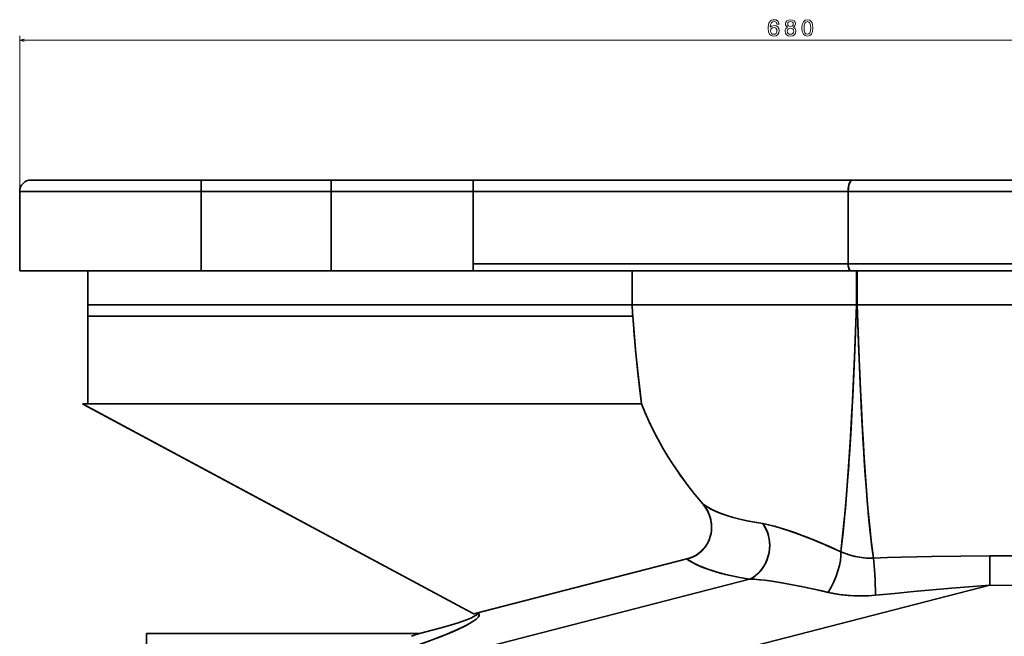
# Model space of a CAD drawing. Extents: x 395 to 1899, y -61 to 1963.
# Tile 7 of 9: x 1219 to 1653, y 1357 to 1629. Entities that reach past the tile are written whole.
import ezdxf

# ---------------------------------------------------------------- set-up
doc = ezdxf.new("R2010")
doc.units = 0

msp = doc.modelspace()

# ---------------------------------------------------------------- linework, layer by layer
at = {"color": 7, "lineweight": 13}
for p, q in [((1218.57, 1555.41), (1218.57, 1622.07)), ((1218.57, 1620.07), (1898.57, 1620.07))]:
    msp.add_line(p, q, dxfattribs=at)
at = {"color": 7, "lineweight": 35}
for p, q in [((1298.57, 1558.41), (1223.57, 1558.41)), ((1223.57, 1558.41), (1298.57, 1558.41)), ((1355.94, 1558.41), (1298.57, 1558.41)), ((1298.57, 1558.41), (1355.94, 1558.41)), ((1418.57, 1558.41), (1355.94, 1558.41)), ((1355.94, 1558.41), (1418.57, 1558.41)), ((1585.93, 1558.41), (1418.57, 1558.41)), ((1418.57, 1558.41), (1585.93, 1558.41)), ((1893.57, 1558.41), (1585.93, 1558.41)), ((1585.93, 1558.41), (1893.57, 1558.41)), ((1218.57, 1553.41), (1218.57, 1518.41)), ((1218.57, 1518.41), (1218.57, 1553.41)), ((1218.57, 1553.41), (1298.57, 1553.41)), ((1298.57, 1553.41), (1218.57, 1553.41)), ((1298.57, 1553.41), (1298.57, 1518.41)), ((1298.57, 1518.41), (1298.57, 1553.41)), ((1298.57, 1553.41), (1355.94, 1553.41)), ((1355.94, 1553.41), (1298.57, 1553.41)), ((1355.94, 1553.41), (1355.94, 1518.41)), ((1355.94, 1518.41), (1355.94, 1553.41)), ((1355.94, 1553.41), (1418.57, 1553.41)), ((1418.57, 1553.41), (1355.94, 1553.41)), ((1418.57, 1553.41), (1418.57, 1521.41)), ((1418.57, 1521.41), (1418.57, 1553.41)), ((1418.57, 1553.41), (1584.03, 1553.41)), ((1418.57, 1553.41), (1584.03, 1553.41)), ((1418.57, 1553.41), (1418.57, 1518.41)), ((1584.03, 1553.41), (1898.57, 1553.41)), ((1584.03, 1553.41), (1898.57, 1553.41)), ((1584.03, 1521.41), (1584.03, 1553.41)), ((1584.03, 1553.41), (1584.03, 1521.41)), ((1584.03, 1521.41), (1418.57, 1521.41)), ((1584.03, 1521.41), (1418.57, 1521.41)), ((1898.57, 1521.41), (1584.03, 1521.41)), ((1898.57, 1521.41), (1584.03, 1521.41)), ((1218.57, 1518.41), (1248.57, 1518.41)), ((1298.57, 1518.41), (1218.57, 1518.41)), ((1488.73, 1518.41), (1248.57, 1518.41)), ((1355.94, 1518.41), (1298.57, 1518.41)), ((1418.57, 1518.41), (1355.94, 1518.41)), ((1585.17, 1518.41), (1418.57, 1518.41)), ((1418.57, 1518.41), (1585.17, 1518.41)), ((1587.67, 1518.41), (1488.73, 1518.41)), ((1585.17, 1518.41), (1895.57, 1518.41)), ((1895.57, 1518.41), (1585.17, 1518.41)), ((1587.99, 1518.41), (1743.55, 1518.41)), ((1488.73, 1503.41), (1248.57, 1503.41)), ((1248.57, 1503.41), (1488.73, 1503.41)), ((1587.67, 1503.41), (1488.73, 1503.41)), ((1488.73, 1503.41), (1587.67, 1503.41)), ((1587.99, 1503.41), (1743.55, 1503.41)), ((1743.55, 1503.41), (1587.99, 1503.41)), ((1489, 1498.41), (1248.57, 1498.41)), ((1248.57, 1498.41), (1248.57, 1459.68)), ((1248.57, 1498.41), (1489, 1498.41)), ((1492.88, 1459.68), (1246.2, 1459.68)), ((1415.84, 1368.67), (1246.2, 1459.68)), ((1248.57, 1458.41), (1415.84, 1368.67)), ((1418.88, 1367.05), (1512.91, 1391.26)), ((1512.91, 1391.26), (1445.54, 1373.91)), ((1540.54, 1382.39), (1398.83, 1345.9)), ((1398.83, 1345.9), (1540.54, 1382.39)), ((1646.44, 1379.73), (1395.7, 1315.17)), ((1395.7, 1315.17), (1646.44, 1379.73)), ((1274.57, 1358.41), (1395.12, 1358.41)), ((1395.12, 1358.41), (1274.57, 1358.41)), ((1274.57, 1358.41), (1274.57, 1308.41))]:
    msp.add_line(p, q, dxfattribs=at)
at = {"color": 7, "lineweight": 35, "ltscale": 0.125}
for p, q in [((1298.57, 1558.41), (1298.57, 1553.41)), ((1298.57, 1553.41), (1298.57, 1558.41)), ((1355.94, 1558.41), (1355.94, 1553.41)), ((1355.94, 1553.41), (1355.94, 1558.41)), ((1418.57, 1558.41), (1418.57, 1553.41)), ((1418.57, 1558.41), (1418.57, 1553.41)), ((1418.57, 1558.41), (1418.57, 1553.41)), ((1248.57, 1503.41), (1248.57, 1498.41))]:
    msp.add_line(p, q, dxfattribs=at)
at = {"color": 7, "lineweight": 35, "ltscale": 0.075}
msp.add_line((1418.57, 1521.41), (1418.57, 1518.41), dxfattribs=at)
at = {"color": 7, "lineweight": 35, "ltscale": 0.375}
for p, q in [((1248.57, 1518.41), (1248.57, 1503.41)), ((1488.73, 1518.41), (1488.73, 1503.41)), ((1488.73, 1503.41), (1488.73, 1518.41)), ((1587.67, 1503.41), (1587.67, 1518.41)), ((1587.67, 1503.41), (1587.67, 1518.41)), ((1587.99, 1503.41), (1587.99, 1518.41)), ((1587.99, 1518.41), (1587.99, 1503.41))]:
    msp.add_line(p, q, dxfattribs=at)
at = {"color": 7, "lineweight": 35, "ltscale": 0.028452}
msp.add_line((1418.57, 1519.88), (1418.57, 1518.74), dxfattribs=at)
at = {"color": 7, "lineweight": 35, "ltscale": 0.001166}
for p, q in [((1528.52, 1518.41), (1528.57, 1518.41)), ((1528.57, 1518.41), (1528.52, 1518.41))]:
    msp.add_line(p, q, dxfattribs=at)
at = {"color": 7, "lineweight": 35, "ltscale": 0.008051}
for p, q in [((1587.67, 1518.41), (1587.99, 1518.41)), ((1587.99, 1503.41), (1587.67, 1503.41)), ((1587.99, 1503.41), (1587.67, 1503.41))]:
    msp.add_line(p, q, dxfattribs=at)
at = {"color": 7, "lineweight": 35, "ltscale": 0.067171}
msp.add_line((1246.2, 1459.68), (1248.57, 1458.41), dxfattribs=at)
at = {"color": 7, "lineweight": 35, "ltscale": 0.037549}
msp.add_line((1492.88, 1459.68), (1492.7, 1461.17), dxfattribs=at)
at = {"color": 7, "lineweight": 35, "ltscale": 0.027513}
msp.add_line((1492.74, 1460.81), (1492.88, 1459.72), dxfattribs=at)
at = {"color": 7, "lineweight": 35, "ltscale": 0.322256}
for p, q in [((1646.44, 1379.73), (1646.55, 1392.62)), ((1646.55, 1392.62), (1646.44, 1379.73))]:
    msp.add_line(p, q, dxfattribs=at)
at = {"color": 7, "lineweight": 35, "ltscale": 0.086075}
for p, q in [((1415.84, 1368.67), (1418.88, 1367.05)), ((1418.88, 1367.05), (1415.84, 1368.67))]:
    msp.add_line(p, q, dxfattribs=at)
at = {"color": 7, "lineweight": 35, "ltscale": 0.051776}
msp.add_line((1420.88, 1367.56), (1418.88, 1367.05), dxfattribs=at)
at = {"color": 7, "lineweight": 13}
for points in [[(1553.52, 1627.18), (1553.33, 1628), (1552.88, 1628.61), (1552.2, 1628.99), (1551.31, 1629.12), (1550.71, 1629.05), (1550.2, 1628.86), (1549.75, 1628.55), (1549.36, 1628.1), (1549.06, 1627.55), (1548.84, 1626.87), (1548.7, 1626.08), (1548.66, 1625.18), (1548.82, 1623.75), (1549.31, 1622.71), (1550.11, 1622.08), (1551.2, 1621.87), (1552.18, 1622.05), (1552.92, 1622.53), (1553.41, 1623.27), (1553.58, 1624.22), (1553.41, 1625.18), (1552.94, 1625.91), (1552.23, 1626.38), (1551.34, 1626.54), (1550.38, 1626.34), (1549.66, 1625.76), (1549.82, 1626.87), (1550.14, 1627.67), (1550.63, 1628.14), (1551.32, 1628.3), (1551.82, 1628.22), (1552.21, 1628.01), (1552.46, 1627.66), (1552.59, 1627.18)], [(1557.32, 1625.84), (1556.8, 1625.56), (1556.45, 1625.17), (1556.23, 1624.67), (1556.16, 1624.08), (1556.32, 1623.18), (1556.78, 1622.48), (1557.54, 1622.04), (1558.57, 1621.87), (1559.59, 1622.04), (1560.34, 1622.48), (1560.81, 1623.18), (1560.98, 1624.08), (1560.9, 1624.67), (1560.69, 1625.17), (1560.32, 1625.56), (1559.82, 1625.84), (1560.22, 1626.09), (1560.51, 1626.42), (1560.68, 1626.82), (1560.74, 1627.32), (1560.58, 1628.03), (1560.15, 1628.61), (1559.47, 1628.98), (1558.57, 1629.12), (1557.66, 1628.98), (1556.98, 1628.61), (1556.54, 1628.03), (1556.39, 1627.32), (1556.44, 1626.82), (1556.61, 1626.42)], [(1563.61, 1625.49), (1563.76, 1623.91), (1564.24, 1622.78), (1564.99, 1622.09), (1566.04, 1621.87), (1567.08, 1622.09), (1567.84, 1622.78), (1568.3, 1623.91), (1568.46, 1625.49), (1568.3, 1627.06), (1568.11, 1627.69), (1567.84, 1628.2), (1567.08, 1628.89), (1566.04, 1629.12), (1564.99, 1628.89), (1564.24, 1628.19), (1563.76, 1627.06)], [(1552.6, 1624.21), (1552.49, 1623.57), (1552.21, 1623.09), (1551.75, 1622.77), (1551.19, 1622.67), (1550.59, 1622.77), (1550.14, 1623.08), (1549.85, 1623.56), (1549.76, 1624.2), (1549.86, 1624.82), (1550.14, 1625.3), (1550.6, 1625.6), (1551.23, 1625.71), (1551.77, 1625.6), (1552.21, 1625.31), (1552.49, 1624.83)], [(1557.13, 1624.1), (1557.22, 1624.63), (1557.51, 1625.04), (1557.96, 1625.3), (1558.57, 1625.39), (1559.16, 1625.3), (1559.62, 1625.04), (1559.91, 1624.63), (1560.01, 1624.1), (1559.91, 1623.52), (1559.62, 1623.09), (1559.16, 1622.81), (1558.57, 1622.72), (1557.96, 1622.81), (1557.51, 1623.09), (1557.22, 1623.52)], [(1557.35, 1627.24), (1557.43, 1627.68), (1557.67, 1628.02), (1558.05, 1628.23), (1558.57, 1628.31), (1559.07, 1628.23), (1559.46, 1628.02), (1559.7, 1627.68), (1559.79, 1627.24), (1559.7, 1626.78), (1559.46, 1626.43), (1559.07, 1626.2), (1558.57, 1626.13), (1558.05, 1626.21), (1557.67, 1626.43), (1557.43, 1626.78)], [(1564.58, 1625.49), (1564.66, 1626.71), (1564.91, 1627.59), (1565.37, 1628.1), (1566.04, 1628.28), (1566.71, 1628.1), (1567.16, 1627.59), (1567.41, 1626.71), (1567.49, 1625.49), (1567.41, 1624.26), (1567.16, 1623.38), (1566.71, 1622.87), (1566.04, 1622.7), (1565.37, 1622.87), (1564.91, 1623.38), (1564.66, 1624.26)]]:
    msp.add_lwpolyline(points, close=True, dxfattribs=at)
msp.add_lwpolyline([(1220.5, 1620.59), (1218.57, 1620.07), (1220.5, 1619.55)], dxfattribs=at)
at = {"color": 7, "lineweight": 35}
for points in [[(1585.93, 1558.41), (1585.74, 1558.39), (1585.55, 1558.31), (1585.35, 1558.17), (1585.16, 1557.98), (1584.97, 1557.73), (1584.8, 1557.44), (1584.51, 1556.75), (1584.29, 1555.96), (1584.18, 1555.35), (1584.09, 1554.71), (1584.03, 1553.41)], [(1584.03, 1553.41), (1584.08, 1554.53), (1584.23, 1555.62), (1584.48, 1556.63), (1584.64, 1557.09), (1584.83, 1557.49), (1585.03, 1557.81), (1585.24, 1558.07), (1585.45, 1558.25), (1585.68, 1558.37), (1585.93, 1558.41)], [(1584.03, 1521.41), (1584.08, 1520.52), (1584.24, 1519.67), (1584.36, 1519.29), (1584.51, 1518.96), (1584.75, 1518.62), (1584.88, 1518.51), (1585.02, 1518.44), (1585.17, 1518.41)], [(1585.17, 1518.41), (1584.93, 1518.48), (1584.71, 1518.67), (1584.54, 1518.9), (1584.4, 1519.19), (1584.19, 1519.88), (1584.07, 1520.63), (1584.03, 1521.41)], [(1580.8, 1394.45), (1581.71, 1402.79), (1582.15, 1407.08), (1582.77, 1413.63), (1583.45, 1421.75), (1584.07, 1430.02), (1584.7, 1439.41), (1585.27, 1448.96), (1586.08, 1464.47), (1586.8, 1480.37), (1587.25, 1491.8), (1587.67, 1503.41)], [(1587.67, 1503.41), (1586.92, 1483.35), (1586.49, 1473.13), (1586.01, 1463.06), (1585.54, 1453.93), (1585.04, 1444.95), (1584.21, 1432), (1583.75, 1425.66), (1583.26, 1419.4), (1582.54, 1411.16), (1581.75, 1403.12), (1580.8, 1394.45)], [(1595.22, 1391.6), (1594.59, 1396.02), (1594.03, 1400.52), (1593.61, 1404.31), (1593.22, 1408.14), (1592.71, 1413.61), (1592.25, 1419.16), (1591.78, 1425.38), (1591.34, 1431.69), (1590.55, 1444.55), (1589.84, 1457.69), (1589.32, 1468.58), (1588.85, 1479.62), (1588.4, 1491.44), (1587.99, 1503.41)], [(1595.22, 1391.6), (1594.78, 1394.63), (1594.37, 1397.69), (1593.65, 1403.91), (1593.09, 1409.51), (1592.58, 1415.2), (1592.06, 1421.66), (1591.58, 1428.21), (1591.13, 1434.92), (1590.72, 1441.7), (1589.95, 1455.5), (1589.28, 1469.59), (1588.59, 1486.35), (1587.99, 1503.41)], [(1489, 1498.41), (1489.59, 1490.81), (1490.25, 1483.35), (1490.91, 1476.67), (1491.37, 1472.44), (1492.24, 1464.92), (1492.88, 1459.68)], [(1492.88, 1459.68), (1492.01, 1466.83), (1491.11, 1474.76), (1490.22, 1483.62), (1489.58, 1490.95), (1489, 1498.41)], [(1492.88, 1459.68), (1494.52, 1455.67), (1496.28, 1451.72), (1498.16, 1447.82), (1500.16, 1443.98), (1502.28, 1440.21), (1504.51, 1436.49), (1506.36, 1433.57), (1508.29, 1430.69), (1510.27, 1427.85), (1511.79, 1425.75), (1513.35, 1423.67), (1516.55, 1419.59), (1519.87, 1415.61)], [(1519.87, 1415.61), (1516.56, 1419.58), (1513.36, 1423.66), (1511.8, 1425.73), (1510.28, 1427.83), (1508.29, 1430.67), (1506.37, 1433.56), (1504.51, 1436.48), (1502.28, 1440.2), (1500.16, 1443.98), (1498.16, 1447.82), (1496.28, 1451.72), (1494.52, 1455.67), (1492.88, 1459.68)], [(1512.91, 1391.26), (1514.34, 1391.7), (1515.73, 1392.29), (1517.05, 1393.02), (1517.69, 1393.44), (1518.3, 1393.9), (1518.89, 1394.38), (1519.45, 1394.89), (1520.45, 1395.97), (1521.34, 1397.16), (1522.11, 1398.43), (1522.73, 1399.77), (1523.21, 1401.16), (1523.54, 1402.53), (1523.73, 1403.92), (1523.78, 1405.31), (1523.71, 1406.7), (1523.48, 1408.24), (1523.1, 1409.74), (1522.58, 1411.19), (1521.93, 1412.59), (1521.15, 1413.91), (1520.53, 1414.78), (1519.87, 1415.61)], [(1512.91, 1391.26), (1514.21, 1391.65), (1515.47, 1392.17), (1516.7, 1392.81), (1517.86, 1393.56), (1518.95, 1394.43), (1519.95, 1395.41), (1520.86, 1396.48), (1521.63, 1397.59), (1522.28, 1398.77), (1522.83, 1400.01), (1523.2, 1401.11), (1523.48, 1402.24), (1523.67, 1403.37), (1523.78, 1404.73), (1523.76, 1406.08), (1523.63, 1407.42), (1523.38, 1408.72), (1523.02, 1409.99), (1522.75, 1410.76), (1522.44, 1411.52), (1522.1, 1412.25), (1521.71, 1412.97), (1520.85, 1414.34), (1519.87, 1415.61)], [(1519.87, 1415.61), (1520.95, 1414.82), (1522.14, 1414.07), (1523.42, 1413.35), (1524.44, 1412.83), (1525.51, 1412.33), (1527.9, 1411.35), (1530.49, 1410.44), (1533.25, 1409.61), (1536.16, 1408.84), (1539.41, 1408.11), (1542.81, 1407.44), (1546.35, 1406.85)], [(1519.87, 1415.61), (1520.98, 1414.8), (1522.19, 1414.04), (1523.5, 1413.31), (1524.54, 1412.78), (1525.64, 1412.28), (1527.96, 1411.33), (1530.46, 1410.45), (1533.25, 1409.61), (1536.19, 1408.84), (1539.27, 1408.14), (1542.74, 1407.45), (1546.35, 1406.85)], [(1592.9, 1411.56), (1593.48, 1405.56), (1594.13, 1399.66)], [(1540.54, 1382.39), (1541.17, 1382.68), (1541.79, 1383.01), (1542.96, 1383.78), (1544.06, 1384.67), (1545.07, 1385.68), (1545.99, 1386.79), (1546.88, 1388.11), (1547.64, 1389.51), (1548.27, 1390.99), (1548.76, 1392.53), (1549.11, 1394.1), (1549.33, 1395.74), (1549.4, 1397.4), (1549.31, 1399.04), (1549.21, 1399.87), (1549.06, 1400.69), (1548.89, 1401.48), (1548.67, 1402.25), (1548.24, 1403.49), (1547.7, 1404.67), (1547.07, 1405.79), (1546.35, 1406.85)], [(1546.35, 1406.85), (1546.77, 1406.25), (1547.17, 1405.64), (1547.87, 1404.33), (1548.44, 1402.95), (1548.88, 1401.51), (1549.18, 1400.02), (1549.35, 1398.55), (1549.4, 1397.06), (1549.32, 1395.57), (1549.11, 1394.09), (1548.79, 1392.64), (1548.35, 1391.21), (1547.74, 1389.72), (1546.99, 1388.31), (1546.13, 1386.98), (1545.64, 1386.35), (1545.13, 1385.75), (1544.6, 1385.18), (1544.04, 1384.65), (1542.94, 1383.76), (1541.78, 1383.01), (1540.54, 1382.39)], [(1546.35, 1406.85), (1547.6, 1406.63), (1548.88, 1406.36), (1551.53, 1405.71), (1554.26, 1404.93), (1557.72, 1403.81), (1561.23, 1402.58), (1564.81, 1401.23), (1568.39, 1399.81), (1571.97, 1398.33), (1575.5, 1396.81), (1580.8, 1394.45)], [(1546.35, 1406.85), (1548.19, 1406.51), (1550.08, 1406.08), (1551.77, 1405.65), (1553.47, 1405.16), (1555.68, 1404.48), (1557.92, 1403.74), (1562.08, 1402.26), (1566.24, 1400.67), (1570.39, 1398.99), (1575.71, 1396.72), (1580.8, 1394.45)], [(1580.8, 1394.45), (1582.86, 1393.64), (1584.96, 1392.95), (1586.97, 1392.42), (1589.01, 1392.01), (1591.07, 1391.73), (1593.14, 1391.59), (1595.22, 1391.6)], [(1580.8, 1394.45), (1582, 1393.96), (1583.22, 1393.52), (1584.45, 1393.11), (1585.69, 1392.75), (1587.37, 1392.33), (1589.07, 1392), (1590.78, 1391.76), (1591.89, 1391.66), (1593, 1391.6), (1594.11, 1391.58), (1595.22, 1391.6)], [(1540.54, 1382.39), (1536.18, 1383.13), (1532, 1383.97), (1529.96, 1384.45), (1527.97, 1384.95), (1526.08, 1385.47), (1524.26, 1386.02), (1521.61, 1386.92), (1519.12, 1387.9), (1517.88, 1388.45), (1516.69, 1389.02), (1515.68, 1389.55), (1514.71, 1390.09), (1513.78, 1390.66), (1512.91, 1391.26)], [(1540.54, 1382.39), (1536.23, 1383.12), (1532.09, 1383.95), (1530.05, 1384.42), (1528.05, 1384.93), (1526.21, 1385.43), (1524.42, 1385.97), (1521.73, 1386.88), (1519.2, 1387.87), (1517.95, 1388.42), (1516.75, 1388.99), (1515.7, 1389.53), (1514.7, 1390.1), (1513.78, 1390.67), (1512.91, 1391.26)], [(1646.55, 1392.62), (1633.67, 1392.58), (1620.82, 1392.41), (1614.09, 1392.26), (1607.37, 1392.07), (1601.29, 1391.86), (1595.22, 1391.6)], [(1595.22, 1391.6), (1601.29, 1391.85), (1607.37, 1392.07), (1614.09, 1392.26), (1620.82, 1392.41), (1633.67, 1392.58), (1646.55, 1392.62)], [(1575.22, 1376.55), (1571.8, 1377.32), (1564.79, 1378.84), (1560.94, 1379.61), (1557.07, 1380.34), (1553.76, 1380.91), (1550.46, 1381.42), (1547.06, 1381.87), (1543.75, 1382.21), (1542.13, 1382.32), (1540.54, 1382.39)], [(1575.22, 1376.55), (1568.32, 1378.09), (1564.79, 1378.83), (1559.4, 1379.9), (1554.01, 1380.87), (1549.4, 1381.57), (1547.12, 1381.87), (1544.88, 1382.11), (1542.68, 1382.29), (1540.54, 1382.39)], [(1562.89, 1379.22), (1565.38, 1378.71), (1570.3, 1377.66), (1575.09, 1376.58)], [(1646.44, 1379.73), (1629.58, 1378.38), (1612.79, 1376.9), (1604.41, 1376.11), (1596.04, 1375.29)], [(1646.44, 1379.73), (1629.59, 1378.38), (1612.79, 1376.9), (1604.41, 1376.11), (1596.04, 1375.29)], [(1737.17, 1379.88), (1714.56, 1379.66), (1691.89, 1379.57), (1669.16, 1379.59), (1646.44, 1379.73)], [(1737.17, 1379.88), (1719.07, 1379.7), (1700.95, 1379.59), (1682.82, 1379.57), (1664.62, 1379.61), (1646.44, 1379.73)], [(1596.04, 1375.29), (1593.04, 1375.05), (1590.03, 1374.96), (1587.03, 1375), (1584.06, 1375.18), (1581.12, 1375.49), (1578.14, 1375.95), (1575.22, 1376.55)], [(1596.04, 1375.29), (1592.83, 1375.04), (1589.63, 1374.95), (1586.44, 1375.02), (1583.28, 1375.25), (1580.16, 1375.62), (1577.11, 1376.15), (1575.22, 1376.55)], [(1420.88, 1367.56), (1421.16, 1367.27), (1421.3, 1366.94), (1421.31, 1366.57), (1421.18, 1366.17), (1420.9, 1365.74), (1420.52, 1365.3), (1419.85, 1364.7), (1419.07, 1364.11), (1418.19, 1363.53), (1416.94, 1362.79), (1415.62, 1362.07), (1413.85, 1361.18), (1412.01, 1360.31), (1409.69, 1359.27), (1407.31, 1358.26), (1404.14, 1356.97), (1400.91, 1355.71), (1396.16, 1353.94), (1391.34, 1352.21)], [(1420.88, 1367.56), (1421.16, 1367.27), (1421.3, 1366.93), (1421.31, 1366.56), (1421.17, 1366.17), (1420.88, 1365.71), (1420.47, 1365.25), (1419.95, 1364.78), (1419.36, 1364.32), (1418.43, 1363.69), (1417.42, 1363.07), (1416.03, 1362.29), (1414.58, 1361.54), (1412.4, 1360.49), (1410.16, 1359.48), (1407.43, 1358.31), (1404.63, 1357.17), (1401.66, 1356), (1398.65, 1354.86), (1392.57, 1352.64), (1391.34, 1352.21)], [(1420.99, 1367.47), (1420.8, 1367.22), (1420.5, 1366.93), (1419.99, 1366.55), (1419.38, 1366.16), (1418.67, 1365.77), (1417.87, 1365.38), (1416.08, 1364.61), (1414.09, 1363.87), (1411.96, 1363.15), (1408.58, 1362.12), (1403.84, 1360.8), (1397.67, 1359.13), (1393.89, 1358.05), (1391.34, 1357.27)]]:
    msp.add_lwpolyline(points, dxfattribs=at)
for centre, radius, start, end in [((1223.57, 1553.41), 5, 90.0036, 179.9964), ((1223.57, 1553.41), 5, 90.0036, 179.9964), ((1625.11, 1508.27), 136.46, 182.0384, 184.1409), ((1625.11, 1508.27), 136.46, 182.0384, 184.1409), ((4558.67, 1598.88), 2972.22, 181.87529, 182.03486), ((2161.38, 1546.21), 674.07, 184.55289, 185.22684), ((2214.49, 1552.7), 727.56, 186.25652, 186.8367), ((3400.72, 1548.48), 1813.15, 182.77648, 183.43689), ((1623.89, 1511.01), 140.72, 205.2513, 208.1252), ((403.5, 1513.58), 1183.53, 355.73652, 356.39445), ((1507.4, 1404.89), 16.44, 21.3794, 35.0436), ((1509.08, 1405.22), 14.7, 343.2844, 2.3573), ((830.28, 1481.69), 755.57, 353.79057, 354.34042), ((1684.91, 19279.27), 17886.69, 269.877109, 270.16688), ((1684.92, 19338.79), 17946.21, 269.877505, 270.166319), ((1419.86, 1366.29), 1.63, 46.1197, 51.0982)]:
    msp.add_arc(centre, radius, start, end, dxfattribs=at)
for centre, major_axis, ratio, start_param, end_param in [((1508.25, 1405.97), (13.13, -8.76), 0.946384, 5.726187, 6.240464), ((1573.39, 1383.66), (-5.96, -13.77), 0.325332, 1.174087, 2.599262), ((1573.39, 1383.66), (-5.96, -13.77), 0.325333, 1.174086, 2.599263), ((1812.12, 1456.96), (304.78, 58.15), 0.169441, 3.307323, 3.408431), ((1595.01, 1379.29), (0.42, -14.99), 0.063558, 1.298957, 2.532772), ((1595.01, 1379.29), (0.42, -14.99), 0.063558, 1.298954, 2.532774), ((1308.49, 1339.56), (112.81, 27.4), 0.08758, 6.179397, 6.27748)]:
    msp.add_ellipse(centre, major_axis=major_axis, ratio=ratio, start_param=start_param, end_param=end_param, dxfattribs=at)

doc.saveas('drawing.dxf')
